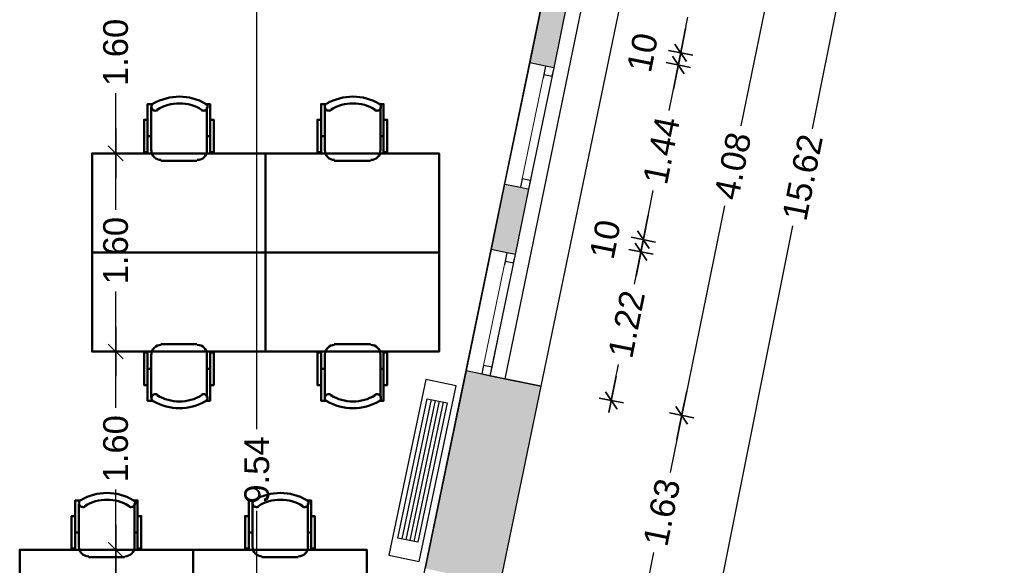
# Model space of a CAD drawing. Header units: metres. Extents: x -1 to 437, y -6 to 28.
# Tile 25 of 28: x 421.27 to 429.22, y 17.14 to 21.54. Entities that reach past the tile are written whole.
import ezdxf

# ---------------------------------------------------------------- set-up
doc = ezdxf.new("R2010")
doc.units = ezdxf.units.M
doc.header["$PDMODE"] = 65
doc.linetypes.add('CONTINUA', pattern=[0])
doc.linetypes.add('PUNKT', pattern=[6.35, 0, -6.35])
for name, color, linetype, lineweight in [('3D P5 MURS', 7, 'CONTINUA', 25), ('INS P5  CLIMATITZACIO ACTUAL', 7, 'CONTINUA', 25), ('P5 COTES', 7, 'CONTINUA', 25), ('P5 LOCAL', 7, 'CONTINUA', 25), ('P5 MOBLES', 7, 'CONTINUA', 25), ('P5 SUP.LLIURE', 7, 'CONTINUA', 25)]:
    doc.layers.add(name, color=color, linetype=linetype, lineweight=lineweight)
doc.styles.add('ARIAL', font='arial.ttf')
doc.dimstyles.new('DIMSTYLE_4', dxfattribs={"dimtxt": 0.2, "dimasz": 0.2, "dimexe": 0, "dimexo": 1e-06, "dimgap": 0.1, "dimtad": 0, "dimrnd": 0.01, "dimzin": 4, "dimdsep": 46, "dimtxsty": 'ARIAL', "dimblk1": 'ALL_ML_STRICH', "dimblk2": 'ALL_ML_STRICH', "dimsah": 1, "dimcen": 0, "dimse1": 1, "dimse2": 1, "dimclrd": 2, "dimclre": 2, "dimclrt": 2, "dimadec": 0, "dimazin": 0, "dimtfac": 1, "dimtdec": 0, "dimtix": 1, "dimtmove": 2, "dimatfit": 3, "dimfxl": 0, "dimtzin": 0, "dimlwd": 0, "dimlwe": 35, "dimarcsym": 0})
doc.dimstyles.new('DIMSTYLE_5', dxfattribs={"dimtxt": 0.2, "dimasz": 0.2, "dimexe": 0, "dimexo": 1e-06, "dimgap": 0.1, "dimtad": 2, "dimdec": 0, "dimlfac": 100, "dimrnd": 1, "dimzin": 4, "dimdsep": 46, "dimtxsty": 'ARIAL', "dimblk1": 'ALL_ML_STRICH', "dimblk2": 'ALL_ML_STRICH', "dimsah": 1, "dimcen": 0, "dimse1": 1, "dimse2": 1, "dimclrd": 2, "dimclre": 2, "dimclrt": 2, "dimadec": 0, "dimazin": 0, "dimtfac": 1, "dimtdec": 0, "dimtix": 1, "dimtmove": 2, "dimatfit": 3, "dimfxl": 0, "dimtvp": 1.2, "dimtzin": 0, "dimlwd": 0, "dimlwe": 35, "dimarcsym": 0})
doc.dimstyles.new('DIMSTYLE_6', dxfattribs={"dimtxt": 0.2, "dimasz": 0.2, "dimexe": 0, "dimexo": 1e-06, "dimgap": 0.1, "dimtad": 0, "dimrnd": 0.01, "dimzin": 4, "dimdsep": 46, "dimtxsty": 'ARIAL', "dimblk1": 'ALL_ML_STRICH', "dimblk2": 'ALL_ML_STRICH', "dimsah": 1, "dimcen": 0, "dimse1": 1, "dimse2": 1, "dimclrd": 2, "dimclre": 2, "dimclrt": 2, "dimadec": 0, "dimazin": 0, "dimtfac": 1, "dimtdec": 0, "dimtix": 1, "dimtmove": 2, "dimatfit": 3, "dimfxl": 0, "dimtzin": 0, "dimlwd": 0, "dimlwe": 35, "dimarcsym": 0})

# ---------------------------------------------------------------- blocks, each defined once
blk = doc.blocks.new('OBJETO_COMPLEJO_1')
at = {"layer": 'P5 MOBLES', "color": 202, "linetype": 'CONTINUA', "lineweight": 50, "transparency": 33554687}
for p, q in [((423.8088, 18.9214), (424.1009, 18.9214)), ((423.7326, 18.4897), (423.7326, 18.841)), ((424.1813, 18.841), (424.1813, 18.4897)), ((423.703, 18.7225), (423.7326, 18.7225)), ((424.2067, 18.7225), (424.1813, 18.7225))]:
    blk.add_line(p, q, dxfattribs=at)
blk.add_lwpolyline([(423.2543, 19.6623), (424.6555, 19.6623), (424.6555, 18.8622), (423.2543, 18.8622), (423.2543, 19.6623)], close=True, dxfattribs=at)
for points in [[(423.703, 18.5913), (423.6734, 18.5913), (423.6734, 18.8537), (423.703, 18.8537), (423.703, 18.4643), (423.7453, 18.4643)], [(423.8116, 18.9159), (423.7958, 18.9143), (423.7811, 18.9098), (423.7678, 18.9025), (423.7562, 18.893), (423.7466, 18.8814), (423.7394, 18.8681), (423.7349, 18.8534), (423.7333, 18.8376)], [(424.182, 18.8376), (424.1804, 18.8534), (424.1758, 18.8681), (424.1686, 18.8814), (424.1591, 18.893), (424.1475, 18.9025), (424.1342, 18.9098), (424.1195, 18.9143), (424.1037, 18.9159)], [(424.2067, 18.5913), (424.2364, 18.5913), (424.2364, 18.8537), (424.2067, 18.8537), (424.2067, 18.4643), (424.1686, 18.4643)], [(423.7821, 18.513), (423.7765, 18.5159), (423.7705, 18.5175), (423.7644, 18.518), (423.7584, 18.5173), (423.7526, 18.5155), (423.7472, 18.5126), (423.7425, 18.5086), (423.7385, 18.5036), (423.7355, 18.498), (423.7338, 18.492), (423.7333, 18.486), (423.7339, 18.4799), (423.7357, 18.4741), (423.7385, 18.4687), (423.7424, 18.4639), (423.7473, 18.4599)], [(424.1721, 18.4599), (424.1771, 18.4639), (424.181, 18.4687), (424.1838, 18.4741), (424.1856, 18.4799), (424.1862, 18.486), (424.1857, 18.492), (424.184, 18.498), (424.181, 18.5036), (424.177, 18.5086), (424.1722, 18.5126), (424.1669, 18.5155), (424.1611, 18.5173), (424.1551, 18.518), (424.149, 18.5175), (424.143, 18.5159), (424.1373, 18.513)]]:
    blk.add_lwpolyline(points, dxfattribs=at)
for centre, radius, start, end in [((423.9597, 18.8204), 0.4167, 239.57383, 300.44578), ((423.9597, 18.7992), 0.3405, 238.2581, 301.76492)]:
    blk.add_arc(centre, radius, start, end, dxfattribs=at)
blk = doc.blocks.new('OBJETO_COMPLEJO_2')
at = {"layer": 'P5 MOBLES', "color": 202, "linetype": 'CONTINUA', "lineweight": 50, "transparency": 33554687}
for p, q in [((423.7326, 20.8348), (423.7326, 20.4835)), ((424.1813, 20.4835), (424.1813, 20.8348)), ((423.703, 20.602), (423.7326, 20.602)), ((424.2067, 20.602), (424.1813, 20.602)), ((423.8088, 20.4031), (424.1009, 20.4031))]:
    blk.add_line(p, q, dxfattribs=at)
for points in [[(423.703, 20.7332), (423.6734, 20.7332), (423.6734, 20.4708), (423.703, 20.4708), (423.703, 20.8602), (423.7453, 20.8602)], [(423.7821, 20.8115), (423.7765, 20.8086), (423.7705, 20.807), (423.7644, 20.8065), (423.7584, 20.8072), (423.7526, 20.809), (423.7472, 20.8119), (423.7425, 20.8159), (423.7385, 20.8209), (423.7355, 20.8265), (423.7338, 20.8325), (423.7333, 20.8386), (423.7339, 20.8446), (423.7357, 20.8504), (423.7385, 20.8558), (423.7424, 20.8606), (423.7473, 20.8646)], [(424.1721, 20.8646), (424.1771, 20.8606), (424.181, 20.8558), (424.1838, 20.8504), (424.1856, 20.8446), (424.1862, 20.8386), (424.1857, 20.8325), (424.184, 20.8265), (424.181, 20.8209), (424.177, 20.8159), (424.1722, 20.8119), (424.1669, 20.809), (424.1611, 20.8072), (424.1551, 20.8065), (424.149, 20.807), (424.143, 20.8086), (424.1373, 20.8115)], [(424.2067, 20.7332), (424.2364, 20.7332), (424.2364, 20.4708), (424.2067, 20.4708), (424.2067, 20.8602), (424.1686, 20.8602)], [(423.8116, 20.4086), (423.7958, 20.4102), (423.7811, 20.4147), (423.7678, 20.422), (423.7562, 20.4315), (423.7466, 20.4431), (423.7394, 20.4564), (423.7349, 20.4711), (423.7333, 20.4869)], [(424.182, 20.4869), (424.1804, 20.4711), (424.1758, 20.4564), (424.1686, 20.4431), (424.1591, 20.4315), (424.1475, 20.422), (424.1342, 20.4147), (424.1195, 20.4102), (424.1037, 20.4086)]]:
    blk.add_lwpolyline(points, dxfattribs=at)
blk.add_lwpolyline([(423.2543, 19.6623), (424.6555, 19.6623), (424.6555, 20.4623), (423.2543, 20.4623), (423.2543, 19.6623)], close=True, dxfattribs=at)
for centre, radius, start, end in [((423.9597, 20.5041), 0.4167, 59.55422, 120.42617), ((423.9597, 20.5253), 0.3405, 58.23508, 121.7419)]:
    blk.add_arc(centre, radius, start, end, dxfattribs=at)
blk = doc.blocks.new('OBJETO_COMPLEJO_3')
at = {"layer": 'P5 MOBLES', "color": 202, "linetype": 'CONTINUA', "lineweight": 50, "transparency": 33554687}
for p, q in [((422.4076, 18.9214), (422.6997, 18.9214)), ((422.3314, 18.4897), (422.3314, 18.841)), ((422.7802, 18.841), (422.7802, 18.4897)), ((422.3018, 18.7225), (422.3314, 18.7225)), ((422.8056, 18.7225), (422.7802, 18.7225))]:
    blk.add_line(p, q, dxfattribs=at)
blk.add_lwpolyline([(421.8531, 19.6623), (423.2543, 19.6623), (423.2543, 18.8622), (421.8531, 18.8622), (421.8531, 19.6623)], close=True, dxfattribs=at)
for points in [[(422.3018, 18.5913), (422.2722, 18.5913), (422.2722, 18.8537), (422.3018, 18.8537), (422.3018, 18.4643), (422.3441, 18.4643)], [(422.4104, 18.9159), (422.3946, 18.9143), (422.3799, 18.9098), (422.3666, 18.9025), (422.355, 18.893), (422.3455, 18.8814), (422.3382, 18.8681), (422.3337, 18.8534), (422.3321, 18.8376)], [(422.7808, 18.8376), (422.7792, 18.8534), (422.7747, 18.8681), (422.7674, 18.8814), (422.7579, 18.893), (422.7463, 18.9025), (422.733, 18.9098), (422.7183, 18.9143), (422.7025, 18.9159)], [(422.8056, 18.5913), (422.8352, 18.5913), (422.8352, 18.8537), (422.8056, 18.8537), (422.8056, 18.4643), (422.7675, 18.4643)], [(422.381, 18.513), (422.3753, 18.5159), (422.3693, 18.5175), (422.3632, 18.518), (422.3572, 18.5173), (422.3514, 18.5155), (422.3461, 18.5126), (422.3413, 18.5086), (422.3373, 18.5036), (422.3343, 18.498), (422.3326, 18.492), (422.3321, 18.486), (422.3327, 18.4799), (422.3345, 18.4741), (422.3373, 18.4687), (422.3412, 18.4639), (422.3462, 18.4599)], [(422.771, 18.4599), (422.7759, 18.4639), (422.7798, 18.4687), (422.7827, 18.4741), (422.7844, 18.4799), (422.785, 18.486), (422.7845, 18.492), (422.7828, 18.498), (422.7798, 18.5036), (422.7758, 18.5086), (422.7711, 18.5126), (422.7657, 18.5155), (422.7599, 18.5173), (422.7539, 18.518), (422.7478, 18.5175), (422.7419, 18.5159), (422.7362, 18.513)]]:
    blk.add_lwpolyline(points, dxfattribs=at)
for centre, radius, start, end in [((422.5585, 18.8204), 0.4167, 239.57383, 300.44578), ((422.5585, 18.7992), 0.3405, 238.2581, 301.76492)]:
    blk.add_arc(centre, radius, start, end, dxfattribs=at)
blk = doc.blocks.new('OBJETO_COMPLEJO_4')
at = {"layer": 'P5 MOBLES', "color": 202, "linetype": 'CONTINUA', "lineweight": 50, "transparency": 33554687}
for p, q in [((422.3314, 20.8348), (422.3314, 20.4835)), ((422.7802, 20.4835), (422.7802, 20.8348)), ((422.3018, 20.602), (422.3314, 20.602)), ((422.8056, 20.602), (422.7802, 20.602)), ((422.4076, 20.4031), (422.6997, 20.4031))]:
    blk.add_line(p, q, dxfattribs=at)
for points in [[(422.3018, 20.7332), (422.2722, 20.7332), (422.2722, 20.4708), (422.3018, 20.4708), (422.3018, 20.8602), (422.3441, 20.8602)], [(422.381, 20.8115), (422.3753, 20.8086), (422.3693, 20.807), (422.3632, 20.8065), (422.3572, 20.8072), (422.3514, 20.809), (422.3461, 20.8119), (422.3413, 20.8159), (422.3373, 20.8209), (422.3343, 20.8265), (422.3326, 20.8325), (422.3321, 20.8386), (422.3327, 20.8446), (422.3345, 20.8504), (422.3373, 20.8558), (422.3412, 20.8606), (422.3462, 20.8646)], [(422.771, 20.8646), (422.7759, 20.8606), (422.7798, 20.8558), (422.7827, 20.8504), (422.7844, 20.8446), (422.785, 20.8386), (422.7845, 20.8325), (422.7828, 20.8265), (422.7798, 20.8209), (422.7758, 20.8159), (422.7711, 20.8119), (422.7657, 20.809), (422.7599, 20.8072), (422.7539, 20.8065), (422.7478, 20.807), (422.7419, 20.8086), (422.7362, 20.8115)], [(422.8056, 20.7332), (422.8352, 20.7332), (422.8352, 20.4708), (422.8056, 20.4708), (422.8056, 20.8602), (422.7675, 20.8602)], [(422.4104, 20.4086), (422.3946, 20.4102), (422.3799, 20.4147), (422.3666, 20.422), (422.355, 20.4315), (422.3455, 20.4431), (422.3382, 20.4564), (422.3337, 20.4711), (422.3321, 20.4869)], [(422.7808, 20.4869), (422.7792, 20.4711), (422.7747, 20.4564), (422.7674, 20.4431), (422.7579, 20.4315), (422.7463, 20.422), (422.733, 20.4147), (422.7183, 20.4102), (422.7025, 20.4086)]]:
    blk.add_lwpolyline(points, dxfattribs=at)
blk.add_lwpolyline([(421.8531, 19.6623), (423.2543, 19.6623), (423.2543, 20.4623), (421.8531, 20.4623), (421.8531, 19.6623)], close=True, dxfattribs=at)
for centre, radius, start, end in [((422.5585, 20.5041), 0.4167, 59.55422, 120.42617), ((422.5585, 20.5253), 0.3405, 58.23508, 121.7419)]:
    blk.add_arc(centre, radius, start, end, dxfattribs=at)
blk = doc.blocks.new('OBJETO_COMPLEJO_6')
at = {"layer": 'P5 MOBLES', "color": 202, "linetype": 'CONTINUA', "lineweight": 50, "transparency": 33554687}
for p, q in [((423.1478, 17.6347), (423.1478, 17.2833)), ((423.5965, 17.2833), (423.5965, 17.6347)), ((423.1181, 17.4019), (423.1478, 17.4019)), ((423.6219, 17.4019), (423.5965, 17.4019)), ((423.224, 17.2029), (423.5161, 17.2029))]:
    blk.add_line(p, q, dxfattribs=at)
for points in [[(423.1181, 17.5331), (423.0885, 17.5331), (423.0885, 17.2706), (423.1181, 17.2706), (423.1181, 17.6601), (423.1605, 17.6601)], [(423.1973, 17.6114), (423.1916, 17.6085), (423.1856, 17.6068), (423.1795, 17.6064), (423.1735, 17.6071), (423.1678, 17.6089), (423.1624, 17.6118), (423.1576, 17.6158), (423.1536, 17.6207), (423.1507, 17.6264), (423.1489, 17.6323), (423.1484, 17.6384), (423.149, 17.6444), (423.1508, 17.6502), (423.1537, 17.6556), (423.1576, 17.6604), (423.1625, 17.6645)], [(423.5873, 17.6645), (423.5922, 17.6604), (423.5961, 17.6556), (423.599, 17.6502), (423.6007, 17.6444), (423.6014, 17.6384), (423.6009, 17.6323), (423.5991, 17.6264), (423.5962, 17.6207), (423.5922, 17.6158), (423.5874, 17.6118), (423.582, 17.6089), (423.5762, 17.6071), (423.5702, 17.6064), (423.5642, 17.6068), (423.5582, 17.6085), (423.5525, 17.6114)], [(423.6219, 17.5331), (423.6515, 17.5331), (423.6515, 17.2706), (423.6219, 17.2706), (423.6219, 17.6601), (423.5838, 17.6601)], [(423.2267, 17.2084), (423.2109, 17.21), (423.1962, 17.2146), (423.1829, 17.2218), (423.1713, 17.2314), (423.1618, 17.243), (423.1546, 17.2563), (423.15, 17.271), (423.1484, 17.2868)], [(423.5971, 17.2868), (423.5955, 17.271), (423.591, 17.2563), (423.5838, 17.243), (423.5742, 17.2314), (423.5626, 17.2218), (423.5493, 17.2146), (423.5346, 17.21), (423.5188, 17.2084)]]:
    blk.add_lwpolyline(points, dxfattribs=at)
blk.add_lwpolyline([(422.6694, 16.4621), (424.0706, 16.4621), (424.0706, 17.2622), (422.6694, 17.2622), (422.6694, 16.4621)], close=True, dxfattribs=at)
for centre, radius, start, end in [((423.3748, 17.304), 0.4167, 59.55422, 120.42617), ((423.3748, 17.3251), 0.3405, 58.23508, 121.7419)]:
    blk.add_arc(centre, radius, start, end, dxfattribs=at)
blk = doc.blocks.new('OBJETO_COMPLEJO_8')
at = {"layer": 'P5 MOBLES', "color": 202, "linetype": 'CONTINUA', "lineweight": 50, "transparency": 33554687}
for p, q in [((421.7466, 17.6347), (421.7466, 17.2833)), ((422.1953, 17.2833), (422.1953, 17.6347)), ((421.717, 17.4019), (421.7466, 17.4019)), ((422.2207, 17.4019), (422.1953, 17.4019)), ((421.8228, 17.2029), (422.1149, 17.2029))]:
    blk.add_line(p, q, dxfattribs=at)
for points in [[(421.717, 17.5331), (421.6873, 17.5331), (421.6873, 17.2706), (421.717, 17.2706), (421.717, 17.6601), (421.7593, 17.6601)], [(421.7961, 17.6114), (421.7904, 17.6085), (421.7844, 17.6068), (421.7784, 17.6064), (421.7724, 17.6071), (421.7666, 17.6089), (421.7612, 17.6118), (421.7564, 17.6158), (421.7524, 17.6207), (421.7495, 17.6264), (421.7478, 17.6323), (421.7472, 17.6384), (421.7479, 17.6444), (421.7496, 17.6502), (421.7525, 17.6556), (421.7564, 17.6604), (421.7613, 17.6645)], [(422.1861, 17.6645), (422.191, 17.6604), (422.195, 17.6556), (422.1978, 17.6502), (422.1996, 17.6444), (422.2002, 17.6384), (422.1997, 17.6323), (422.198, 17.6264), (422.195, 17.6207), (422.191, 17.6158), (422.1862, 17.6118), (422.1808, 17.6089), (422.1751, 17.6071), (422.1691, 17.6064), (422.163, 17.6068), (422.157, 17.6085), (422.1513, 17.6114)], [(422.2207, 17.5331), (422.2503, 17.5331), (422.2503, 17.2706), (422.2207, 17.2706), (422.2207, 17.6601), (422.1826, 17.6601)], [(421.8255, 17.2084), (421.8098, 17.21), (421.7951, 17.2146), (421.7818, 17.2218), (421.7702, 17.2314), (421.7606, 17.243), (421.7534, 17.2563), (421.7488, 17.271), (421.7472, 17.2868)], [(422.196, 17.2868), (422.1944, 17.271), (422.1898, 17.2563), (422.1826, 17.243), (422.173, 17.2314), (422.1614, 17.2218), (422.1481, 17.2146), (422.1334, 17.21), (422.1176, 17.2084)]]:
    blk.add_lwpolyline(points, dxfattribs=at)
blk.add_lwpolyline([(421.2682, 16.4621), (422.6694, 16.4621), (422.6694, 17.2622), (421.2682, 17.2622), (421.2682, 16.4621)], close=True, dxfattribs=at)
for centre, radius, start, end in [((421.9736, 17.304), 0.4167, 59.55422, 120.42617), ((421.9736, 17.3251), 0.3405, 58.23508, 121.7419)]:
    blk.add_arc(centre, radius, start, end, dxfattribs=at)
blk = doc.blocks.new('ALL_ML_STRICH')
at = {"color": 0, "linetype": 'ByBlock', "lineweight": -2}
for p, q in [((0, -0.5), (0, 0.5)), ((-1, 0), (0.5, 0)), ((-0.3, -0.3), (0.3, 0.3))]:
    blk.add_line(p, q, dxfattribs=at)
blk = doc.blocks.new('*D65')
at = {"layer": 'DEFPOINTS', "color": 2, "linetype": 'CONTINUA', "lineweight": 35, "transparency": 33554687}
for p in [(425.7346, 19.778), (425.4816, 18.5796), (426.0458, 18.4667)]:
    blk.add_point(p, dxfattribs=at)
at = {"layer": 'P5 COTES', "color": 2, "linetype": 'CONTINUA', "lineweight": -2, "transparency": 33554687}
for p, q in [((426.2337, 19.406), (426.286, 19.6677)), ((426.0458, 18.4667), (426.1042, 18.7588))]:
    blk.add_line(p, q, dxfattribs=at)
at = {"layer": 'P5 COTES', "color": 2, "linetype": 'CONTINUA', "lineweight": 35, "transparency": 33554687, "xscale": 0.2, "yscale": 0.2, "zscale": 0.2}
for p, rotation in [((426.286, 19.6677), 78.690067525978), ((426.0458, 18.4667), 258.690067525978)]:
    blk.add_blockref('ALL_ML_STRICH', p, dxfattribs=dict(at, rotation=rotation))
at = {"layer": 'P5 COTES', "color": 2, "linetype": 'CONTINUA', "lineweight": 35, "transparency": 33554687, "insert": (426.1689, 19.0824), "char_height": 0.2, "width": 0.8, "attachment_point": 5, "rotation": 78.69007, "style": 'ARIAL'}
blk.add_mtext('\\A1;{1.22}', dxfattribs=at)
blk = doc.blocks.new('*D66')
at = {"layer": 'DEFPOINTS', "color": 2, "linetype": 'CONTINUA', "lineweight": 35, "transparency": 33554687}
for p in [(425.7542, 19.876), (425.7346, 19.778), (426.286, 19.6677)]:
    blk.add_point(p, dxfattribs=at)
at = {"layer": 'P5 COTES', "color": 2, "linetype": 'CONTINUA', "lineweight": -2, "transparency": 33554687}
blk.add_line((426.286, 19.6677), (426.3056, 19.7658), dxfattribs=at)
at = {"layer": 'P5 COTES', "color": 2, "linetype": 'CONTINUA', "lineweight": 35, "transparency": 33554687, "xscale": 0.2, "yscale": 0.2, "zscale": 0.2}
for p, rotation in [((426.286, 19.6677), 258.690067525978), ((426.3056, 19.7658), 78.690067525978)]:
    blk.add_blockref('ALL_ML_STRICH', p, dxfattribs=dict(at, rotation=rotation))
at = {"layer": 'P5 COTES', "color": 2, "linetype": 'CONTINUA', "lineweight": 35, "transparency": 33554687, "insert": (425.9966, 19.7677), "char_height": 0.2, "width": 0.4, "attachment_point": 5, "rotation": 78.69007, "style": 'ARIAL'}
blk.add_mtext('\\A1;{10}', dxfattribs=at)
blk = doc.blocks.new('*D67')
at = {"layer": 'DEFPOINTS', "color": 2, "linetype": 'CONTINUA', "lineweight": 35, "transparency": 33554687}
for p in [(426.0437, 21.285), (425.7542, 19.876), (426.3056, 19.7658)]:
    blk.add_point(p, dxfattribs=at)
at = {"layer": 'P5 COTES', "color": 2, "linetype": 'CONTINUA', "lineweight": -2, "transparency": 33554687}
for p, q in [((426.5143, 20.8091), (426.5877, 21.1762)), ((426.3056, 19.7658), (426.3848, 20.1619))]:
    blk.add_line(p, q, dxfattribs=at)
at = {"layer": 'P5 COTES', "color": 2, "linetype": 'CONTINUA', "lineweight": 35, "transparency": 33554687, "xscale": 0.2, "yscale": 0.2, "zscale": 0.2}
for p, rotation in [((426.5877, 21.1762), 78.690067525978), ((426.3056, 19.7658), 258.690067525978)]:
    blk.add_blockref('ALL_ML_STRICH', p, dxfattribs=dict(at, rotation=rotation))
at = {"layer": 'P5 COTES', "color": 2, "linetype": 'CONTINUA', "lineweight": 35, "transparency": 33554687, "insert": (426.4496, 20.4855), "char_height": 0.2, "width": 0.8, "attachment_point": 5, "rotation": 78.69007, "style": 'ARIAL'}
blk.add_mtext('\\A1;{1.44}', dxfattribs=at)
blk = doc.blocks.new('*D68')
at = {"layer": 'DEFPOINTS', "color": 2, "linetype": 'CONTINUA', "lineweight": 35, "transparency": 33554687}
for p in [(426.0633, 21.383), (426.0437, 21.285), (426.5877, 21.1762)]:
    blk.add_point(p, dxfattribs=at)
at = {"layer": 'P5 COTES', "color": 2, "linetype": 'CONTINUA', "lineweight": -2, "transparency": 33554687}
blk.add_line((426.5877, 21.1762), (426.6073, 21.2742), dxfattribs=at)
at = {"layer": 'P5 COTES', "color": 2, "linetype": 'CONTINUA', "lineweight": 35, "transparency": 33554687, "xscale": 0.2, "yscale": 0.2, "zscale": 0.2}
for p, rotation in [((426.5877, 21.1762), 258.690067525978), ((426.6073, 21.2742), 78.690067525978)]:
    blk.add_blockref('ALL_ML_STRICH', p, dxfattribs=dict(at, rotation=rotation))
at = {"layer": 'P5 COTES', "color": 2, "linetype": 'CONTINUA', "lineweight": 35, "transparency": 33554687, "insert": (426.2983, 21.2762), "char_height": 0.2, "width": 0.4, "attachment_point": 5, "rotation": 78.69007, "style": 'ARIAL'}
blk.add_mtext('\\A1;{10}', dxfattribs=at)
blk = doc.blocks.new('*D69')
at = {"layer": 'DEFPOINTS', "color": 2, "linetype": 'CONTINUA', "lineweight": 35, "transparency": 33554687}
for p in [(426.3113, 22.5757), (426.0633, 21.383), (426.6073, 21.2742)]:
    blk.add_point(p, dxfattribs=at)
at = {"layer": 'P5 COTES', "color": 2, "linetype": 'CONTINUA', "lineweight": -2, "transparency": 33554687}
for p, q in [((426.7945, 22.2102), (426.8462, 22.4687)), ((426.6073, 21.2742), (426.6651, 21.563))]:
    blk.add_line(p, q, dxfattribs=at)
at = {"layer": 'P5 COTES', "color": 2, "linetype": 'CONTINUA', "lineweight": 35, "transparency": 33554687, "xscale": 0.2, "yscale": 0.2, "zscale": 0.2}
for p, rotation in [((426.8462, 22.4687), 78.690067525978), ((426.6073, 21.2742), 258.690067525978)]:
    blk.add_blockref('ALL_ML_STRICH', p, dxfattribs=dict(at, rotation=rotation))
at = {"layer": 'P5 COTES', "color": 2, "linetype": 'CONTINUA', "lineweight": 35, "transparency": 33554687, "insert": (426.7298, 21.8866), "char_height": 0.2, "width": 0.8, "attachment_point": 5, "rotation": 78.69007, "style": 'ARIAL'}
blk.add_mtext('\\A1;{1.22}', dxfattribs=at)
blk = doc.blocks.new('*D74')
at = {"layer": 'DEFPOINTS', "color": 2, "linetype": 'CONTINUA', "lineweight": 35, "transparency": 33554687}
for p in [(427.4839, 28.2481), (424.3132, 12.9495), (426.0582, 12.6005)]:
    blk.add_point(p, dxfattribs=at)
at = {"layer": 'P5 COTES', "color": 2, "linetype": 'CONTINUA', "lineweight": -2, "transparency": 33554687}
for p, q in [((427.6702, 20.6603), (429.1222, 27.9205)), ((426.0582, 12.6005), (427.5133, 19.8759))]:
    blk.add_line(p, q, dxfattribs=at)
at = {"layer": 'P5 COTES', "color": 2, "linetype": 'CONTINUA', "lineweight": 35, "transparency": 33554687, "xscale": 0.2, "yscale": 0.2, "zscale": 0.2}
for p, rotation in [((429.1222, 27.9205), 78.69006752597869), ((426.0582, 12.6005), 258.6900675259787)]:
    blk.add_blockref('ALL_ML_STRICH', p, dxfattribs=dict(at, rotation=rotation))
at = {"layer": 'P5 COTES', "color": 2, "linetype": 'CONTINUA', "lineweight": 35, "transparency": 33554687, "insert": (427.5917, 20.2681), "char_height": 0.2, "width": 1, "attachment_point": 5, "rotation": 78.69007, "style": 'ARIAL'}
blk.add_mtext('\\A1;{15.62}', dxfattribs=at)
blk = doc.blocks.new('*D80')
at = {"layer": 'DEFPOINTS', "color": 2, "linetype": 'CONTINUA', "lineweight": 35, "transparency": 33554687}
for p in [(426.3113, 22.5757), (427.4337, 22.3458), (425.4816, 18.5796)]:
    blk.add_point(p, dxfattribs=at)
at = {"layer": 'P5 COTES', "color": 2, "linetype": 'CONTINUA', "lineweight": -2, "transparency": 33554687}
for p, q in [((427.4337, 22.3458), (427.0933, 20.6839)), ((426.9609, 20.0373), (426.6149, 18.3475))]:
    blk.add_line(p, q, dxfattribs=at)
at = {"layer": 'P5 COTES', "color": 2, "linetype": 'CONTINUA', "lineweight": 35, "transparency": 33554687, "xscale": 0.2, "yscale": 0.2, "zscale": 0.2}
for p, rotation in [((427.4337, 22.3458), 78.42657320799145), ((426.6149, 18.3475), 258.4265732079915)]:
    blk.add_blockref('ALL_ML_STRICH', p, dxfattribs=dict(at, rotation=rotation))
at = {"layer": 'P5 COTES', "color": 2, "linetype": 'CONTINUA', "lineweight": 35, "transparency": 33554687, "insert": (427.0271, 20.3606), "char_height": 0.2, "width": 0.8, "attachment_point": 5, "rotation": 78.42657, "style": 'ARIAL'}
blk.add_mtext('\\A1;{4.08}', dxfattribs=at)
blk = doc.blocks.new('*D81')
at = {"layer": 'DEFPOINTS', "color": 2, "linetype": 'CONTINUA', "lineweight": 35, "transparency": 33554687}
for p in [(425.4816, 18.5796), (426.6149, 18.3475), (425.1514, 16.9837)]:
    blk.add_point(p, dxfattribs=at)
at = {"layer": 'P5 COTES', "color": 2, "linetype": 'CONTINUA', "lineweight": -2, "transparency": 33554687}
for p, q in [((426.6149, 18.3475), (426.5205, 17.8866)), ((426.3881, 17.2401), (426.2879, 16.7509))]:
    blk.add_line(p, q, dxfattribs=at)
at = {"layer": 'P5 COTES', "color": 2, "linetype": 'CONTINUA', "lineweight": 35, "transparency": 33554687, "xscale": 0.2, "yscale": 0.2, "zscale": 0.2}
for p, rotation in [((426.6149, 18.3475), 78.42657320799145), ((426.2879, 16.7509), 258.4265732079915)]:
    blk.add_blockref('ALL_ML_STRICH', p, dxfattribs=dict(at, rotation=rotation))
at = {"layer": 'P5 COTES', "color": 2, "linetype": 'CONTINUA', "lineweight": 35, "transparency": 33554687, "insert": (426.4543, 17.5634), "char_height": 0.2, "width": 0.8, "attachment_point": 5, "rotation": 78.42657, "style": 'ARIAL'}
blk.add_mtext('\\A1;{1.63}', dxfattribs=at)
blk = doc.blocks.new('*D105')
at = {"layer": 'DEFPOINTS', "color": 2, "linetype": 'CONTINUA', "lineweight": 35, "transparency": 33554687}
for p in [(422.4108, 17.2622), (422.0438, 15.662), (422.3781, 15.662)]:
    blk.add_point(p, dxfattribs=at)
at = {"layer": 'P5 COTES', "color": 2, "linetype": 'CONTINUA', "lineweight": -2, "transparency": 33554687}
for p, q in [((422.0438, 16.8069), (422.0438, 17.2622)), ((422.0438, 15.662), (422.0438, 16.1469))]:
    blk.add_line(p, q, dxfattribs=at)
at = {"layer": 'P5 COTES', "color": 2, "linetype": 'CONTINUA', "lineweight": 35, "transparency": 33554687, "xscale": 0.2, "yscale": 0.2, "zscale": 0.2}
for p, rotation in [((422.0438, 17.2622), 90), ((422.0438, 15.662), 270)]:
    blk.add_blockref('ALL_ML_STRICH', p, dxfattribs=dict(at, rotation=rotation))
at = {"layer": 'P5 COTES', "color": 2, "linetype": 'CONTINUA', "lineweight": 35, "transparency": 33554687, "insert": (422.0438, 16.4769), "char_height": 0.2, "width": 0.8, "attachment_point": 5, "rotation": 90, "style": 'ARIAL'}
blk.add_mtext('\\A1;{\\A1;{1.60\\H0.132000;\\S^ ;}}', dxfattribs=at)
blk = doc.blocks.new('*D106')
at = {"layer": 'DEFPOINTS', "color": 2, "linetype": 'CONTINUA', "lineweight": 35, "transparency": 33554687}
for p in [(423.0072, 18.8622), (422.0438, 17.2622), (422.4108, 17.2622)]:
    blk.add_point(p, dxfattribs=at)
at = {"layer": 'P5 COTES', "color": 2, "linetype": 'CONTINUA', "lineweight": -2, "transparency": 33554687}
for p, q in [((422.0438, 18.407), (422.0438, 18.8622)), ((422.0438, 17.2622), (422.0438, 17.747))]:
    blk.add_line(p, q, dxfattribs=at)
at = {"layer": 'P5 COTES', "color": 2, "linetype": 'CONTINUA', "lineweight": 35, "transparency": 33554687, "xscale": 0.2, "yscale": 0.2, "zscale": 0.2}
for p, rotation in [((422.0438, 18.8622), 90), ((422.0438, 17.2622), 270)]:
    blk.add_blockref('ALL_ML_STRICH', p, dxfattribs=dict(at, rotation=rotation))
at = {"layer": 'P5 COTES', "color": 2, "linetype": 'CONTINUA', "lineweight": 35, "transparency": 33554687, "insert": (422.0438, 18.077), "char_height": 0.2, "width": 0.8, "attachment_point": 5, "rotation": 90, "style": 'ARIAL'}
blk.add_mtext('\\A1;{\\A1;{1.60\\H0.132000;\\S^ ;}}', dxfattribs=at)
blk = doc.blocks.new('*D107')
at = {"layer": 'DEFPOINTS', "color": 2, "linetype": 'CONTINUA', "lineweight": 35, "transparency": 33554687}
for p in [(423.0143, 20.4623), (422.0438, 18.8622), (423.0072, 18.8622)]:
    blk.add_point(p, dxfattribs=at)
at = {"layer": 'P5 COTES', "color": 2, "linetype": 'CONTINUA', "lineweight": -2, "transparency": 33554687}
for p, q in [((422.0438, 20.007), (422.0438, 20.4623)), ((422.0438, 18.8622), (422.0438, 19.347))]:
    blk.add_line(p, q, dxfattribs=at)
at = {"layer": 'P5 COTES', "color": 2, "linetype": 'CONTINUA', "lineweight": 35, "transparency": 33554687, "xscale": 0.2, "yscale": 0.2, "zscale": 0.2}
for p, rotation in [((422.0438, 20.4623), 90), ((422.0438, 18.8622), 270)]:
    blk.add_blockref('ALL_ML_STRICH', p, dxfattribs=dict(at, rotation=rotation))
at = {"layer": 'P5 COTES', "color": 2, "linetype": 'CONTINUA', "lineweight": 35, "transparency": 33554687, "insert": (422.0438, 19.677), "char_height": 0.2, "width": 0.8, "attachment_point": 5, "rotation": 90, "style": 'ARIAL'}
blk.add_mtext('\\A1;{\\A1;{1.60\\H0.132000;\\S^ ;}}', dxfattribs=at)
blk = doc.blocks.new('*D108')
at = {"layer": 'DEFPOINTS', "color": 2, "linetype": 'CONTINUA', "lineweight": 35, "transparency": 33554687}
for p in [(423.1158, 22.0623), (422.0438, 20.4623), (423.0143, 20.4623)]:
    blk.add_point(p, dxfattribs=at)
at = {"layer": 'P5 COTES', "color": 2, "linetype": 'CONTINUA', "lineweight": -2, "transparency": 33554687}
for p, q in [((422.0438, 21.6071), (422.0438, 22.0623)), ((422.0438, 20.4623), (422.0438, 20.9471))]:
    blk.add_line(p, q, dxfattribs=at)
at = {"layer": 'P5 COTES', "color": 2, "linetype": 'CONTINUA', "lineweight": 35, "transparency": 33554687, "xscale": 0.2, "yscale": 0.2, "zscale": 0.2}
for p, rotation in [((422.0438, 22.0623), 90), ((422.0438, 20.4623), 270)]:
    blk.add_blockref('ALL_ML_STRICH', p, dxfattribs=dict(at, rotation=rotation))
at = {"layer": 'P5 COTES', "color": 2, "linetype": 'CONTINUA', "lineweight": 35, "transparency": 33554687, "insert": (422.0438, 21.2771), "char_height": 0.2, "width": 0.8, "attachment_point": 5, "rotation": 90, "style": 'ARIAL'}
blk.add_mtext('\\A1;{\\A1;{1.60\\H0.132000;\\S^ ;}}', dxfattribs=at)
blk = doc.blocks.new('*D130')
at = {"layer": 'DEFPOINTS', "color": 2, "linetype": 'CONTINUA', "lineweight": 35, "transparency": 33554687}
for p in [(422.8569, 22.6623), (423.1839, 13.1195), (423.2463, 13.1195)]:
    blk.add_point(p, dxfattribs=at)
at = {"layer": 'P5 COTES', "color": 2, "linetype": 'CONTINUA', "lineweight": -2, "transparency": 33554687}
for p, q in [((423.1839, 18.2357), (423.1839, 22.6623)), ((423.1839, 13.1195), (423.1839, 17.5757))]:
    blk.add_line(p, q, dxfattribs=at)
at = {"layer": 'P5 COTES', "color": 2, "linetype": 'CONTINUA', "lineweight": 35, "transparency": 33554687, "xscale": 0.2, "yscale": 0.2, "zscale": 0.2}
for p, rotation in [((423.1839, 22.6623), 90), ((423.1839, 13.1195), 270)]:
    blk.add_blockref('ALL_ML_STRICH', p, dxfattribs=dict(at, rotation=rotation))
at = {"layer": 'P5 COTES', "color": 2, "linetype": 'CONTINUA', "lineweight": 35, "transparency": 33554687, "insert": (423.1839, 17.9057), "char_height": 0.2, "width": 0.8, "attachment_point": 5, "rotation": 90, "style": 'ARIAL'}
blk.add_mtext('\\A1;{\\A1;{9.54\\H0.132000;\\S^ ;}}', dxfattribs=at)

msp = doc.modelspace()

# ---------------------------------------------------------------- hatches: boundary and pattern name
at = {"layer": '3D P5 MURS', "linetype": 'CONTINUA', "lineweight": 18, "true_color": 0xa0a0a0, "transparency": 33554687}
for points in [[(425.49784, 21.72617), (425.38762, 21.19377), (425.58346, 21.15322), (425.69368, 21.68562)], [(425.18489, 20.21453), (425.07555, 19.68641), (425.2714, 19.64586), (425.38074, 20.17399)], [(425.14935, 16.98458), (425.47995, 18.58148), (424.87283, 18.70717), (424.54222, 17.11027)]]:
    msp.add_hatch(color=253, dxfattribs=at).paths.add_polyline_path(points)

# ---------------------------------------------------------------- linework, layer by layer
at = {"layer": '3D P5 MURS', "color": 7, "linetype": 'CONTINUA', "lineweight": 25, "transparency": 33554687}
for p, q in [((426.011, 22.63727), (425.1858, 18.64238)), ((425.47995, 18.58148), (426.30692, 22.57601)), ((425.47995, 18.58148), (426.30849, 22.57568)), ((425.49784, 21.72617), (425.38762, 21.19377)), ((425.58346, 21.15322), (425.69368, 21.68562)), ((425.38762, 21.19377), (425.18489, 20.21453)), ((425.38074, 20.17399), (425.58346, 21.15322)), ((425.38859, 21.19357), (425.38762, 21.19377)), ((425.51492, 21.16741), (425.38859, 21.19357)), ((425.58346, 21.15322), (425.51492, 21.16741)), ((425.18489, 20.21453), (425.07555, 19.68641)), ((425.18489, 20.21453), (425.18548, 20.21441)), ((425.18548, 20.21441), (425.31219, 20.18818)), ((425.2714, 19.64586), (425.38074, 20.17399)), ((425.31219, 20.18818), (425.38074, 20.17399)), ((425.07555, 19.68641), (424.87283, 18.70717)), ((425.06871, 18.66679), (425.2714, 19.64586)), ((425.07594, 19.68633), (425.07555, 19.68641)), ((425.20285, 19.66006), (425.07594, 19.68633)), ((425.2714, 19.64586), (425.20285, 19.66006)), ((424.87283, 18.70717), (424.54222, 17.11027)), ((425.06867, 18.66663), (424.87283, 18.70717)), ((425.1858, 18.64238), (425.06867, 18.66663)), ((425.06871, 18.66679), (425.47995, 18.58148)), ((425.47995, 18.58148), (425.1858, 18.64238)), ((425.14935, 16.98458), (425.47995, 18.58148))]:
    msp.add_line(p, q, dxfattribs=at)
at = {"layer": '3D P5 MURS', "color": 7, "linetype": 'PUNKT', "lineweight": 25, "transparency": 33554687}
for p, q in [((425.51492, 21.16741), (425.31219, 20.18818)), ((425.38074, 20.17399), (425.58346, 21.15322)), ((425.58346, 21.15322), (425.51492, 21.16741)), ((425.31219, 20.18818), (425.38074, 20.17399)), ((425.20285, 19.66006), (425.00013, 18.68082)), ((425.06867, 18.66663), (425.2714, 19.64586)), ((425.2714, 19.64586), (425.20285, 19.66006)), ((425.00013, 18.68082), (425.06867, 18.66663))]:
    msp.add_line(p, q, dxfattribs=at)
at = {"layer": '3D P5 MURS', "color": 7, "linetype": 'CONTINUA', "lineweight": 25, "transparency": 33554687}
for points in [[(425.56927, 21.08468), (425.58346, 21.15322), (425.51492, 21.16741), (425.50073, 21.09887), (425.56927, 21.08468)], [(425.38074, 20.17399), (425.39493, 20.24253), (425.32638, 20.25672), (425.31219, 20.18818), (425.38074, 20.17399)], [(425.25721, 19.57732), (425.2714, 19.64586), (425.20285, 19.66006), (425.18866, 19.59151), (425.25721, 19.57732)], [(425.06867, 18.66663), (425.08286, 18.73518), (425.01432, 18.74937), (425.00013, 18.68082), (425.06867, 18.66663)]]:
    msp.add_lwpolyline(points, close=True, dxfattribs=at)
at = {"layer": '3D P5 MURS', "color": 40, "linetype": 'CONTINUA', "lineweight": 18, "transparency": 33554687}
for points in [[(425.39493, 20.24253), (425.56927, 21.08468), (425.50073, 21.09887), (425.32638, 20.25672), (425.39493, 20.24253)], [(425.08286, 18.73518), (425.25721, 19.57732), (425.18866, 19.59151), (425.01432, 18.74937), (425.08286, 18.73518)]]:
    msp.add_lwpolyline(points, close=True, dxfattribs=at)
at = {"layer": 'INS P5  CLIMATITZACIO ACTUAL', "color": 180, "transparency": 33554687}
for p, q in [((424.59171, 18.47445), (424.35562, 17.34895)), ((424.62386, 18.46771), (424.38777, 17.3422)), ((424.656, 18.46097), (424.41991, 17.33546)), ((424.68814, 18.45423), (424.45205, 17.32872))]:
    msp.add_line(p, q, dxfattribs=at)
for points in [[(424.54838, 18.63681), (424.25071, 17.21769), (424.49538, 17.16637), (424.79306, 18.58548), (424.54838, 18.63681)], [(424.72028, 18.44748), (424.48419, 17.32198), (424.32348, 17.35569), (424.55957, 18.48119), (424.72028, 18.44748)]]:
    msp.add_lwpolyline(points, close=True, dxfattribs=at)
at = {"layer": 'P5 LOCAL', "color": 7, "linetype": 'CONTINUA', "lineweight": 25, "transparency": 33554687}
msp.add_line((423.71344, 13.11061), (425.99262, 24.11646), dxfattribs=at)
at = {"layer": 'P5 SUP.LLIURE', "color": 7, "linetype": 'CONTINUA', "lineweight": 25, "transparency": 33554687}
for p, q in [((424.23187, 15.61221), (426.30096, 25.5963)), ((422.47609, 20.91257), (422.50338, 20.91714)), ((422.50338, 20.91714), (422.5309, 20.91988)), ((422.5309, 20.91988), (422.55855, 20.92079)), ((422.55855, 20.92079), (422.5862, 20.91987)), ((422.5862, 20.91987), (422.61372, 20.91712)), ((422.61372, 20.91712), (422.641, 20.91254)), ((423.87727, 20.91257), (423.90456, 20.91714)), ((423.90456, 20.91714), (423.93208, 20.91988)), ((423.93208, 20.91988), (423.95973, 20.92079)), ((423.95973, 20.92079), (423.98738, 20.91987)), ((423.98738, 20.91987), (424.0149, 20.91712)), ((424.0149, 20.91712), (424.04218, 20.91254)), ((422.30181, 20.73324), (422.30181, 20.86024)), ((422.30181, 20.86024), (422.34083, 20.86024)), ((422.33929, 20.85897), (422.37177, 20.87662)), ((422.34083, 20.86024), (422.33929, 20.85897)), ((422.37177, 20.87662), (422.3969, 20.88819)), ((422.3969, 20.88819), (422.42274, 20.89806)), ((422.42274, 20.89806), (422.44917, 20.9062)), ((422.44917, 20.9062), (422.47609, 20.91257)), ((422.641, 20.91254), (422.66792, 20.90616)), ((422.66792, 20.90616), (422.69436, 20.89802)), ((422.69436, 20.89802), (422.72019, 20.88813)), ((422.72019, 20.88813), (422.74532, 20.87656)), ((422.74532, 20.87656), (422.77819, 20.85868)), ((422.77819, 20.85868), (422.7763, 20.86024)), ((422.7763, 20.86024), (422.80556, 20.86024)), ((422.80556, 20.86024), (422.80556, 20.73324)), ((423.70299, 20.73324), (423.70299, 20.86024)), ((423.70299, 20.86024), (423.74201, 20.86024)), ((423.74047, 20.85897), (423.77295, 20.87662)), ((423.74201, 20.86024), (423.74047, 20.85897)), ((423.77295, 20.87662), (423.79807, 20.88819)), ((423.79807, 20.88819), (423.82391, 20.89806)), ((423.82391, 20.89806), (423.85035, 20.9062)), ((423.85035, 20.9062), (423.87727, 20.91257)), ((424.04218, 20.91254), (424.0691, 20.90616)), ((424.0691, 20.90616), (424.09553, 20.89802)), ((424.09553, 20.89802), (424.12137, 20.88813)), ((424.12137, 20.88813), (424.14649, 20.87656)), ((424.14649, 20.87656), (424.17937, 20.85868)), ((424.17937, 20.85868), (424.17748, 20.86024)), ((424.17748, 20.86024), (424.20674, 20.86024)), ((424.20674, 20.86024), (424.20674, 20.73324)), ((422.27218, 20.46232), (422.27218, 20.73324)), ((422.27218, 20.73324), (422.30181, 20.73324)), ((422.80556, 20.73324), (422.83519, 20.73324)), ((422.83519, 20.73324), (422.83519, 20.46232)), ((423.67336, 20.46232), (423.67336, 20.73324)), ((423.67336, 20.73324), (423.70299, 20.73324)), ((424.20674, 20.73324), (424.23637, 20.73324)), ((424.23637, 20.73324), (424.23637, 20.46232)), ((421.8531, 18.86218), (421.8531, 20.46232)), ((421.8531, 20.46232), (422.27218, 20.46232)), ((422.83519, 20.46232), (423.67336, 20.46232)), ((424.23637, 20.46232), (424.65546, 20.46232)), ((424.65546, 20.46232), (424.65546, 18.86218)), ((422.27218, 18.86218), (421.8531, 18.86218)), ((422.27218, 18.59126), (422.27218, 18.86218)), ((423.67336, 18.86218), (422.83519, 18.86218)), ((422.83519, 18.86218), (422.83519, 18.59126)), ((423.67336, 18.59126), (423.67336, 18.86218)), ((424.65546, 18.86218), (424.23637, 18.86218)), ((424.23637, 18.86218), (424.23637, 18.59126)), ((422.30181, 18.59126), (422.27218, 18.59126)), ((422.30181, 18.46426), (422.30181, 18.59126)), ((422.83519, 18.59126), (422.80556, 18.59126)), ((422.80556, 18.59126), (422.80556, 18.46426)), ((423.70299, 18.59126), (423.67336, 18.59126)), ((423.70299, 18.46426), (423.70299, 18.59126)), ((424.23637, 18.59126), (424.20674, 18.59126)), ((424.20674, 18.59126), (424.20674, 18.46426)), ((422.34083, 18.46426), (422.30181, 18.46426)), ((422.37177, 18.44788), (422.33929, 18.46553)), ((422.33929, 18.46553), (422.34083, 18.46426)), ((422.77819, 18.46583), (422.74532, 18.44795)), ((422.7763, 18.46426), (422.77819, 18.46583)), ((422.80556, 18.46426), (422.7763, 18.46426)), ((423.74201, 18.46426), (423.70299, 18.46426)), ((423.77295, 18.44788), (423.74047, 18.46553)), ((423.74047, 18.46553), (423.74201, 18.46426)), ((424.17937, 18.46583), (424.14649, 18.44795)), ((424.17748, 18.46426), (424.17937, 18.46583)), ((424.20674, 18.46426), (424.17748, 18.46426)), ((422.3969, 18.43631), (422.37177, 18.44788)), ((422.42274, 18.42644), (422.3969, 18.43631)), ((422.44917, 18.4183), (422.42274, 18.42644)), ((422.47609, 18.41193), (422.44917, 18.4183)), ((422.50338, 18.40737), (422.47609, 18.41193)), ((422.5309, 18.40462), (422.50338, 18.40737)), ((422.55855, 18.40371), (422.5309, 18.40462)), ((422.5862, 18.40463), (422.55855, 18.40371)), ((422.61372, 18.40739), (422.5862, 18.40463)), ((422.641, 18.41196), (422.61372, 18.40739)), ((422.66792, 18.41834), (422.641, 18.41196)), ((422.69436, 18.42649), (422.66792, 18.41834)), ((422.72019, 18.43637), (422.69436, 18.42649)), ((422.74532, 18.44795), (422.72019, 18.43637)), ((423.79807, 18.43631), (423.77295, 18.44788)), ((423.82391, 18.42644), (423.79807, 18.43631)), ((423.85035, 18.4183), (423.82391, 18.42644)), ((423.87727, 18.41193), (423.85035, 18.4183)), ((423.90456, 18.40737), (423.87727, 18.41193)), ((423.93208, 18.40462), (423.90456, 18.40737)), ((423.95973, 18.40371), (423.93208, 18.40462)), ((423.98738, 18.40463), (423.95973, 18.40371)), ((424.0149, 18.40739), (423.98738, 18.40463)), ((424.04218, 18.41196), (424.0149, 18.40739)), ((424.0691, 18.41834), (424.04218, 18.41196)), ((424.09553, 18.42649), (424.0691, 18.41834)), ((424.12137, 18.43637), (424.09553, 18.42649)), ((424.14649, 18.44795), (424.12137, 18.43637)), ((421.71697, 17.5331), (421.71697, 17.6601)), ((421.71697, 17.6601), (421.75598, 17.6601)), ((421.75444, 17.65883), (421.78692, 17.67648)), ((421.75598, 17.6601), (421.75444, 17.65883)), ((421.78692, 17.67648), (421.81205, 17.68805)), ((421.81205, 17.68805), (421.83789, 17.69793)), ((421.83789, 17.69793), (421.86432, 17.70606)), ((421.86432, 17.70606), (421.89124, 17.71243)), ((421.89124, 17.71243), (421.91853, 17.717)), ((421.91853, 17.717), (421.94605, 17.71974)), ((421.94605, 17.71974), (421.9737, 17.72066)), ((421.9737, 17.72066), (422.00135, 17.71973)), ((422.00135, 17.71973), (422.02887, 17.71698)), ((422.02887, 17.71698), (422.05615, 17.7124)), ((422.05615, 17.7124), (422.08307, 17.70603)), ((422.08307, 17.70603), (422.10951, 17.69788)), ((422.10951, 17.69788), (422.13534, 17.688)), ((422.13534, 17.688), (422.16047, 17.67642)), ((422.16047, 17.67642), (422.19334, 17.65854)), ((422.19334, 17.65854), (422.19145, 17.6601)), ((422.19145, 17.6601), (422.22071, 17.6601)), ((422.22071, 17.6601), (422.22071, 17.5331)), ((423.11814, 17.5331), (423.11814, 17.6601)), ((423.11814, 17.6601), (423.15716, 17.6601)), ((423.15562, 17.65883), (423.1881, 17.67648)), ((423.15716, 17.6601), (423.15562, 17.65883)), ((423.1881, 17.67648), (423.21323, 17.68805)), ((423.21323, 17.68805), (423.23907, 17.69793)), ((423.23907, 17.69793), (423.2655, 17.70606)), ((423.2655, 17.70606), (423.29242, 17.71243)), ((423.29242, 17.71243), (423.31971, 17.717)), ((423.31971, 17.717), (423.34723, 17.71974)), ((423.34723, 17.71974), (423.37488, 17.72066)), ((423.37488, 17.72066), (423.40253, 17.71973)), ((423.40253, 17.71973), (423.43005, 17.71698)), ((423.43005, 17.71698), (423.45733, 17.7124)), ((423.45733, 17.7124), (423.48425, 17.70603)), ((423.48425, 17.70603), (423.51069, 17.69788)), ((423.51069, 17.69788), (423.53652, 17.688)), ((423.53652, 17.688), (423.56165, 17.67642)), ((423.56165, 17.67642), (423.59452, 17.65854)), ((423.59452, 17.65854), (423.59263, 17.6601)), ((423.59263, 17.6601), (423.62189, 17.6601)), ((423.62189, 17.6601), (423.62189, 17.5331)), ((421.68733, 17.26218), (421.68733, 17.5331)), ((421.68733, 17.5331), (421.71697, 17.5331)), ((422.22071, 17.5331), (422.25034, 17.5331)), ((422.25034, 17.5331), (422.25034, 17.26218)), ((423.08851, 17.26218), (423.08851, 17.5331)), ((423.08851, 17.5331), (423.11814, 17.5331)), ((423.62189, 17.5331), (423.65152, 17.5331)), ((423.65152, 17.5331), (423.65152, 17.26218)), ((421.26825, 15.66204), (421.26825, 17.26218)), ((421.26825, 17.26218), (421.68733, 17.26218)), ((422.25034, 17.26218), (423.08851, 17.26218)), ((423.65152, 17.26218), (424.07061, 17.26218)), ((424.07061, 17.26218), (424.07061, 15.66204))]:
    msp.add_line(p, q, dxfattribs=at)

# ---------------------------------------------------------------- block references
at = {"layer": 'P5 MOBLES', "color": 202, "linetype": 'CONTINUA', "lineweight": 50, "transparency": 33554687}
for name in ['OBJETO_COMPLEJO_4', 'OBJETO_COMPLEJO_2', 'OBJETO_COMPLEJO_3', 'OBJETO_COMPLEJO_1', 'OBJETO_COMPLEJO_8', 'OBJETO_COMPLEJO_6']:
    msp.add_blockref(name, (0, 0), dxfattribs=at)

# ---------------------------------------------------------------- dimensions: what is measured, and where the dimension line sits
at = {"layer": 'P5 COTES', "color": 2, "linetype": 'CONTINUA', "lineweight": 35, "transparency": 33554687}
for base, p1, p2, angle, dimstyle, picture, middle in [((429.1222, 27.92047), (424.31321, 12.94946), (427.48386, 28.24813), 78.690068, 'DIMSTYLE_6', '*D74', (427.59172, 20.26809)), ((423.18389, 22.66232), (423.24627, 13.11946), (422.8569, 22.66232), 90, 'DIMSTYLE_6', '*D130', (423.18389, 17.90575)), ((426.61488, 18.34749), (426.31127, 22.57569), (425.48157, 18.57958), 258.426573, 'DIMSTYLE_6', '*D80', (427.02714, 20.36061)), ((426.8462, 22.4687), (426.06327, 21.38304), (426.31127, 22.57569), 78.690068, 'DIMSTYLE_6', '*D69', (426.72978, 21.88664)), ((422.04378, 22.06232), (423.01425, 20.46232), (423.11578, 22.06232), 90, 'DIMSTYLE_6', '*D108', (422.04378, 21.27711)), ((426.6073, 21.27424), (426.04366, 21.28499), (426.06327, 21.38304), 78.690068, 'DIMSTYLE_5', '*D68', (426.29827, 21.27618)), ((426.58769, 21.17618), (425.75425, 19.87604), (426.04366, 21.28499), 78.690068, 'DIMSTYLE_6', '*D67', (426.44956, 20.48554)), ((422.04378, 20.46232), (423.00722, 18.86218), (423.01425, 20.46232), 90, 'DIMSTYLE_6', '*D107', (422.04378, 19.67704)), ((426.30561, 19.76576), (425.73464, 19.77798), (425.75425, 19.87604), 78.690068, 'DIMSTYLE_5', '*D66', (425.99658, 19.7677)), ((426.286, 19.66771), (425.48157, 18.57958), (425.73464, 19.77798), 78.690068, 'DIMSTYLE_4', '*D65', (426.16893, 19.08239)), ((422.04378, 18.86218), (422.41082, 17.26218), (423.00722, 18.86218), 90, 'DIMSTYLE_6', '*D106', (422.04378, 18.07697)), ((426.28792, 16.75092), (425.48157, 18.57958), (425.15138, 16.98367), 258.426573, 'DIMSTYLE_6', '*D81', (426.4543, 17.56336)), ((422.04378, 17.26218), (422.37811, 15.66204), (422.41082, 17.26218), 90, 'DIMSTYLE_6', '*D105', (422.04378, 16.4769))]:
    dim = msp.add_linear_dim(base=base, p1=p1, p2=p2, angle=angle, dimstyle=dimstyle, override={"dimpost": '<>', "dimclrd": 2, "dimclre": 2, "dimclrt": 2, "dimlwd": 0, "dimlwe": 35}, dxfattribs=at)
    dim.commit()
    dim.dimension.update_dxf_attribs({"geometry": picture, "text_midpoint": middle, "dimtype": 160})

doc.saveas('drawing.dxf')
